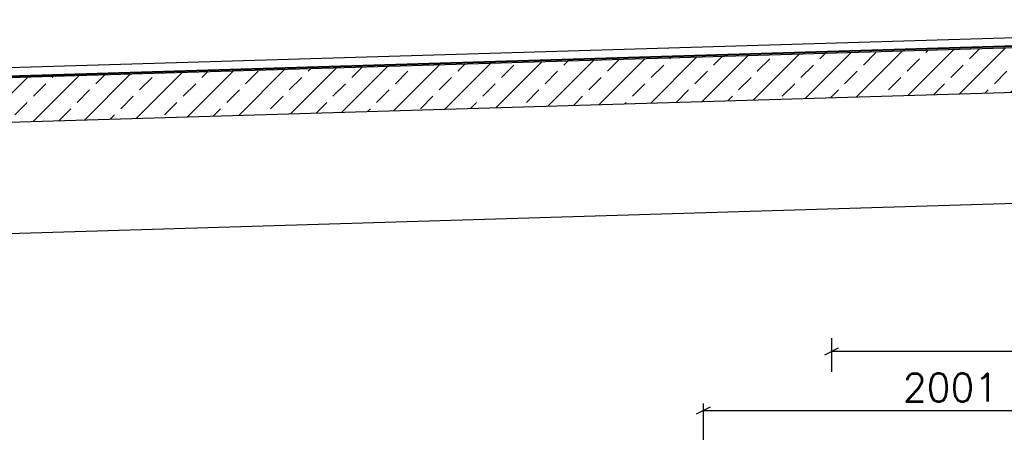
# Model space of a CAD drawing. Header units: millimetres. Extents: x -197187 to 241957296, y -45270 to 70505.
# Tile 39 of 116: x -34455 to -30027, y 12749 to 14603. Entities that reach past the tile are written whole.
import ezdxf
from ezdxf.enums import TextEntityAlignment as Align

# ---------------------------------------------------------------- set-up
doc = ezdxf.new("R2010")
doc.units = ezdxf.units.MM
doc.header["$LTSCALE"] = 0.5
doc.layers.add('BEMAßUNG', color=7, linetype='Continuous')
doc.styles.add('ROMANS', font='ROMANS', dxfattribs={"height": 0.2})

msp = doc.modelspace()

# ---------------------------------------------------------------- hatches: boundary and pattern name
at = {"lineweight": 5}
h = msp.add_hatch(dxfattribs=at)
h.set_pattern_fill('ANSI33', color=256, scale=25)
h.set_pattern_definition([(45, (-5936.86, 14314.77), (-112.2532, 112.2532), []), (45, (-5824.61, 14314.77), (-112.2532, 112.2532), [79.375, -39.6875])])
h.paths.add_polyline_path([(-27279.005, 14539.136), (-27298.996, 14558.536), (-38308.947, 14228.238), (-38328.938, 14207.638), (-38328.938, 14046.9), (-38308.947, 14027.5), (-38279.005, 14028.398), (-38239.005, 14069.598), (-38239.005, 14029.598), (-27298.996, 14357.798), (-27279.005, 14378.398)])

# ---------------------------------------------------------------- linework, layer by layer
for p, q in [((-27284.005, 14602.653), (-36722.505, 14319.498)), ((-38308.947, 14228.238), (-27298.996, 14558.536)), ((-27322.043, 14564.848), (-36722.505, 14282.834)), ((-36722.505, 14280.833), (-27323.982, 14562.789)), ((-38239.005, 14029.598), (-27274.005, 14358.548)), ((-37929.005, 13538.898), (-27679.005, 13846.398))]:
    msp.add_line(p, q)
at = {"layer": 'BEMAßUNG', "linetype": 'Continuous', "ltscale": 10}
for p, q in [((-30803.005, 13020.034), (-30803.005, 13171.284)), ((-30834.255, 13096.753), (-30771.755, 13128.003)), ((-30803.005, 13112.378), (-27679.005, 13112.378)), ((-31411.255, 12831.273), (-31348.755, 12862.523)), ((-31380.005, 12516.898), (-31380.005, 12878.148)), ((-31380.005, 12846.898), (-29379.005, 12846.898))]:
    msp.add_line(p, q, dxfattribs=at)

# ---------------------------------------------------------------- texts
at = {"layer": 'BEMAßUNG', "linetype": 'Continuous', "ltscale": 10, "style": 'ROMANS'}
msp.add_text('2001', height=125, dxfattribs=at).set_placement((-30482.852, 12949.761), align=Align.MIDDLE_LEFT)

doc.saveas('drawing.dxf')
